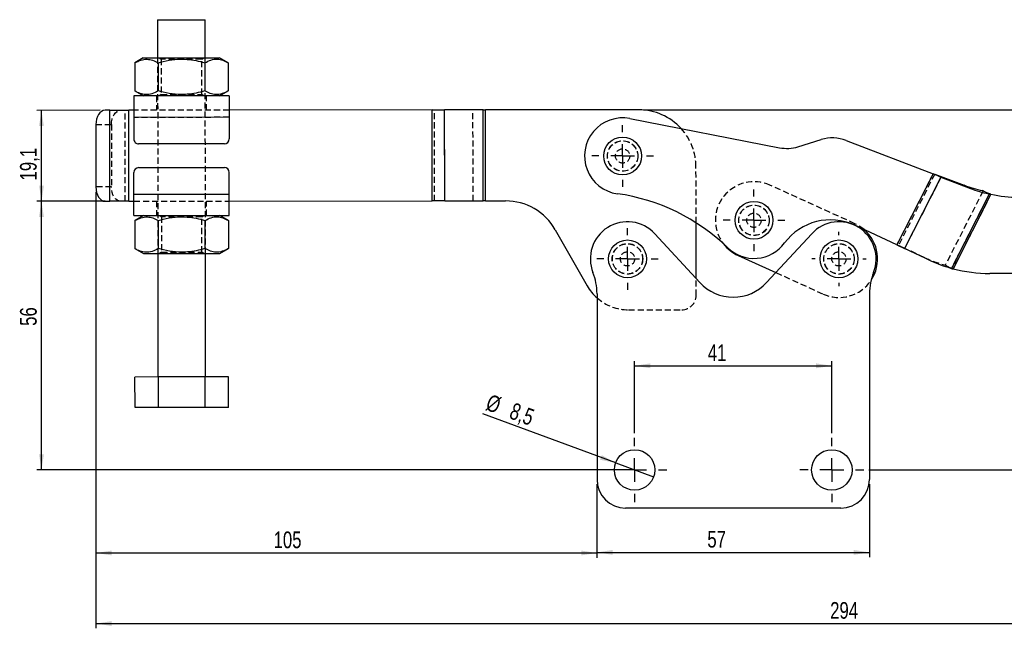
# Model space of a CAD drawing. Extents: x 30 to 403, y 9 to 287.
# Tile 5 of 26: x 30 to 237, y 159 to 287. Entities that reach past the tile are written whole.
import ezdxf

# ---------------------------------------------------------------- set-up
doc = ezdxf.new("R2010")
doc.units = 0
doc.linetypes.add('HIDDEN', pattern=[1.905, 1.27, -0.635])
doc.layers.get('0').update_dxf_attribs({"linetype": 'CONTINUOUS'})
doc.styles.add('SLDTEXTSTYLE0', font='TXT', dxfattribs={"width": 0.75})
doc.dimstyles.new('SLDDIMSTYLE0', dxfattribs={"dimtxt": 3.5, "dimasz": 3.302, "dimexe": 0, "dimexo": 0.0625, "dimgap": 0.875, "dimtad": 1, "dimdec": 0, "dimrnd": 1e-09, "dimzin": 12, "dimtxsty": 'SLDTEXTSTYLE0', "dimsah": 1, "dimcen": 0.09, "dimazin": 3, "dimtfac": 1, "dimtdec": 0, "dimtofl": 0, "dimtmove": 0, "dimatfit": 3, "dimtolj": 1, "dimtzin": 12})
doc.dimstyles.new('SLDDIMSTYLE1', dxfattribs={"dimtxt": 3.5, "dimasz": 3.302, "dimexe": 0, "dimexo": 0.0625, "dimgap": 0.875, "dimtad": 1, "dimdec": 0, "dimrnd": 1e-09, "dimzin": 12, "dimtxsty": 'SLDTEXTSTYLE0', "dimsah": 1, "dimcen": 0.09, "dimazin": 3, "dimtfac": 1, "dimtofl": 0, "dimtmove": 0, "dimatfit": 3, "dimtolj": 1, "dimtzin": 12})
doc.dimstyles.new('SLDDIMSTYLE2', dxfattribs={"dimtxt": 3.5, "dimasz": 3.302, "dimexe": 0, "dimexo": 0.0625, "dimgap": 0.875, "dimtad": 1, "dimdec": 3, "dimrnd": 1e-09, "dimzin": 12, "dimtxsty": 'SLDTEXTSTYLE0', "dimsah": 1, "dimcen": 0.09, "dimazin": 3, "dimtfac": 1, "dimtdec": 3, "dimtofl": 0, "dimtmove": 0, "dimatfit": 3, "dimtolj": 1, "dimtzin": 12})
doc.dimstyles.new('SLDDIMSTYLE3', dxfattribs={"dimtxt": 3.5, "dimasz": 3.302, "dimexe": 0, "dimexo": 0.0625, "dimgap": 0.875, "dimtad": 1, "dimdec": 3, "dimrnd": 1e-09, "dimzin": 12, "dimtxsty": 'SLDTEXTSTYLE0', "dimblk1": 'NONE', "dimsah": 1, "dimcen": 0, "dimazin": 3, "dimtfac": 1, "dimtdec": 3, "dimtmove": 0, "dimatfit": 3, "dimtolj": 1, "dimtzin": 12})

# ---------------------------------------------------------------- blocks, each defined once
blk = doc.blocks.new('_D')
at = {"color": 179, "linetype": 'CONTINUOUS'}
for p, q in [((47.93, 248.56), (33.59, 248.56)), ((34.59, 192.16), (34.59, 248.56)), ((158.11, 192.16), (33.59, 192.16))]:
    blk.add_line(p, q, dxfattribs=at)
for points in [[(34.59, 248.56), (34.08, 245.26), (35.1, 245.26)], [(34.59, 192.16), (35.1, 195.46), (34.08, 195.46)]]:
    blk.add_solid(points, dxfattribs=at)
at = {"color": 179, "linetype": 'CONTINUOUS', "insert": (30.08, 222.41, 0.1), "char_height": 3.5, "attachment_point": 1, "rotation": 90, "style": 'SLDTEXTSTYLE0'}
blk.add_mtext('56', dxfattribs=at)
blk = doc.blocks.new('_D_1')
at = {"color": 179, "linetype": 'CONTINUOUS'}
for p, q in [((46.02, 250.56), (46.02, 173.72)), ((151.21, 189.16), (151.21, 173.72)), ((151.21, 174.72), (46.02, 174.72))]:
    blk.add_line(p, q, dxfattribs=at)
for points in [[(46.02, 174.72), (49.32, 174.22), (49.32, 175.23)], [(151.21, 174.72), (147.91, 175.23), (147.91, 174.22)]]:
    blk.add_solid(points, dxfattribs=at)
at = {"color": 179, "linetype": 'CONTINUOUS', "insert": (83.32, 179.24, 0.1), "char_height": 3.5, "attachment_point": 1, "style": 'SLDTEXTSTYLE0'}
blk.add_mtext('105', dxfattribs=at)
blk = doc.blocks.new('_D_2')
at = {"color": 179, "linetype": 'CONTINUOUS'}
for p, q in [((46.93, 267.66), (33.58, 267.65)), ((34.6, 248.55), (34.58, 267.65)), ((46.95, 248.56), (33.6, 248.55))]:
    blk.add_line(p, q, dxfattribs=at)
for points in [[(34.58, 267.65), (34.08, 264.35), (35.09, 264.35)], [(34.6, 248.55), (35.1, 251.85), (34.09, 251.85)]]:
    blk.add_solid(points, dxfattribs=at)
at = {"color": 179, "linetype": 'CONTINUOUS', "insert": (30.08, 252.93, 0.1), "char_height": 3.5, "attachment_point": 1, "rotation": 90.0559, "style": 'SLDTEXTSTYLE0'}
blk.add_mtext('19,1', dxfattribs=at)
blk = doc.blocks.new('_D_3')
at = {"color": 179, "linetype": 'CONTINUOUS'}
for p, q in [((46.02, 250.56), (46.02, 158.91)), ((340.41, 239.44), (340.41, 158.91)), ((46.02, 159.91), (340.41, 159.91))]:
    blk.add_line(p, q, dxfattribs=at)
for points in [[(46.02, 159.91), (49.32, 159.4), (49.32, 160.42)], [(340.41, 159.91), (337.11, 160.42), (337.11, 159.4)]]:
    blk.add_solid(points, dxfattribs=at)
at = {"color": 179, "linetype": 'CONTINUOUS', "insert": (200.16, 164.42, 0.1), "char_height": 3.5, "attachment_point": 1, "style": 'SLDTEXTSTYLE0'}
blk.add_mtext('294', dxfattribs=at)
blk = doc.blocks.new('_D_4')
at = {"color": 179, "linetype": 'CONTINUOUS'}
for p, q in [((159.11, 199.91), (159.11, 215.02)), ((200.51, 199.91), (200.51, 215.02)), ((159.11, 214.02), (200.51, 214.02))]:
    blk.add_line(p, q, dxfattribs=at)
for points in [[(159.11, 214.02), (162.41, 213.51), (162.41, 214.53)], [(200.51, 214.02), (197.21, 214.53), (197.21, 213.51)]]:
    blk.add_solid(points, dxfattribs=at)
at = {"color": 179, "linetype": 'CONTINUOUS', "insert": (174.48, 218.53, 0.1), "char_height": 3.5, "attachment_point": 1, "style": 'SLDTEXTSTYLE0'}
blk.add_mtext('41', dxfattribs=at)
blk = doc.blocks.new('_D_5')
at = {"color": 179, "linetype": 'CONTINUOUS'}
for q in [(127.26, 203.95), (163.1, 190.68)]:
    blk.add_line((155.13, 193.63), q, dxfattribs=at)
blk.add_solid([(155.13, 193.63), (152.21, 195.26), (151.85, 194.3)], dxfattribs=at)
at = {"color": 179, "linetype": 'CONTINUOUS', "char_height": 3.5, "attachment_point": 1, "rotation": 339.6941, "style": 'SLDTEXTSTYLE0'}
for s, insert in [('%%c', (128.82, 208.16, 0.1)), ('8,5', (133.79, 206.38, 0.1))]:
    blk.add_mtext(s, dxfattribs=dict(at, insert=insert))
blk = doc.blocks.new('_NONE')
blk = doc.blocks.new('_D_6')
at = {"color": 179, "linetype": 'CONTINUOUS'}
for p, q in [((160.98, 267.77), (354.71, 267.77)), ((353.71, 192.16), (353.71, 267.77)), ((208.26, 192.16), (354.71, 192.16))]:
    blk.add_line(p, q, dxfattribs=at)
for points in [[(353.71, 267.77), (353.2, 264.47), (354.22, 264.47)], [(353.71, 192.16), (354.22, 195.46), (353.2, 195.46)]]:
    blk.add_solid(points, dxfattribs=at)
at = {"color": 179, "linetype": 'CONTINUOUS', "insert": (349.2, 229.41, 0.1), "char_height": 3.5, "attachment_point": 1, "rotation": 90, "style": 'SLDTEXTSTYLE0'}
blk.add_mtext('76', dxfattribs=at)
blk = doc.blocks.new('_D_7')
at = {"color": 179, "linetype": 'CONTINUOUS'}
for p, q in [((151.21, 189.16), (151.21, 173.85)), ((208.41, 189.16), (208.41, 173.85)), ((151.21, 174.85), (208.41, 174.85))]:
    blk.add_line(p, q, dxfattribs=at)
for points in [[(151.21, 174.85), (154.51, 174.34), (154.51, 175.36)], [(208.41, 174.85), (205.11, 175.36), (205.11, 174.34)]]:
    blk.add_solid(points, dxfattribs=at)
at = {"color": 179, "linetype": 'CONTINUOUS', "insert": (174.38, 179.36, 0.1), "char_height": 3.5, "attachment_point": 1, "style": 'SLDTEXTSTYLE0'}
blk.add_mtext('57', dxfattribs=at)
blk = doc.blocks.new('SW_CENTERMARKSYMBOL_0')
at = {"color": 0, "linetype": 'CONTINUOUS'}
for p, q in [((0, 5), (0, 6.46875)), ((0, 0), (0, 2.5)), ((-5, 0), (-6.46875, 0)), ((0, 0), (-2.5, 0)), ((0, 0), (0, -2.5)), ((0, 0), (2.5, 0)), ((5, 0), (6.46875, 0)), ((0, -5), (0, -6.46875))]:
    blk.add_line(p, q, dxfattribs=at)
blk = doc.blocks.new('SW_CENTERMARKSYMBOL_1')
at = {"color": 0, "linetype": 'CONTINUOUS'}
for p, q in [((0, 5), (0, 6.46875)), ((0, 0), (0, 2.5)), ((-5, 0), (-6.46875, 0)), ((0, 0), (-2.5, 0)), ((0, 0), (0, -2.5)), ((0, 0), (2.5, 0)), ((5, 0), (6.46875, 0)), ((0, -5), (0, -6.46875))]:
    blk.add_line(p, q, dxfattribs=at)
blk = doc.blocks.new('SW_CENTERMARKSYMBOL_2')
at = {"color": 0, "linetype": 'CONTINUOUS'}
for p, q in [((0, 5), (0, 6.46875)), ((0, 0), (0, 2.5)), ((-5, 0), (-6.46875, 0)), ((0, 0), (-2.5, 0)), ((0, 0), (0, -2.5)), ((0, 0), (2.5, 0)), ((5, 0), (6.46875, 0)), ((0, -5), (0, -6.46875))]:
    blk.add_line(p, q, dxfattribs=at)
blk = doc.blocks.new('SW_CENTERMARKSYMBOL_3')
at = {"color": 0, "linetype": 'CONTINUOUS'}
for p, q in [((0, 5), (0, 5.7)), ((0, 0), (0, 2.5)), ((-5, 0), (-5.7, 0)), ((0, 0), (-2.5, 0)), ((0, 0), (0, -2.5)), ((0, 0), (2.5, 0)), ((5, 0), (5.7, 0)), ((0, -5), (0, -5.7))]:
    blk.add_line(p, q, dxfattribs=at)
blk = doc.blocks.new('SW_CENTERMARKSYMBOL_4')
at = {"color": 0, "linetype": 'CONTINUOUS'}
for p, q in [((0, 5), (0, 6.75)), ((0, 0), (0, 2.5)), ((-5, 0), (-6.75, 0)), ((0, 0), (-2.5, 0)), ((0, 0), (0, -2.5)), ((0, 0), (2.5, 0)), ((5, 0), (6.75, 0)), ((0, -5), (0, -6.75))]:
    blk.add_line(p, q, dxfattribs=at)
blk = doc.blocks.new('SW_CENTERMARKSYMBOL_5')
at = {"color": 0, "linetype": 'CONTINUOUS'}
for p, q in [((0, 5), (0, 6.75)), ((0, 0), (0, 2.5)), ((-5, 0), (-6.75, 0)), ((0, 0), (-2.5, 0)), ((0, 0), (0, -2.5)), ((0, 0), (2.5, 0)), ((5, 0), (6.75, 0)), ((0, -5), (0, -6.75))]:
    blk.add_line(p, q, dxfattribs=at)

msp = doc.modelspace()

# ---------------------------------------------------------------- linework, layer by layer
at = {"color": 7, "linetype": 'CONTINUOUS'}
for p, q in [((58.963132, 286.672275), (58.970933, 278.672277)), ((68.970931, 278.682026), (68.96313, 286.682024)), ((55.970934, 278.669353), (54.157001, 277.619719)), ((54.157001, 277.619719), (54.162753, 271.71545)), ((59.064475, 277.624506), (59.070234, 271.720235)), ((68.87943, 277.634072), (68.885182, 271.729806)), ((73.786904, 277.638859), (71.970929, 278.684954)), ((73.786904, 277.638859), (73.792663, 271.734591)), ((54.162753, 271.71545), (55.978735, 270.669357)), ((71.97873, 270.684957), (73.792663, 271.734591)), ((73.978727, 270.686907), (53.978738, 270.667407)), ((48.908052, 267.662461), (47.930342, 267.661507)), ((48.926664, 248.56247), (48.908052, 267.662461)), ((53.981659, 267.667408), (52.929771, 267.666382)), ((52.948398, 248.566391), (52.929771, 267.666382)), ((116.59879, 267.72846), (73.981655, 267.686908)), ((116.617416, 248.62847), (116.59879, 267.72846)), ((127.299749, 267.738895), (119.223793, 267.731021)), ((119.242416, 248.63103), (119.223793, 267.731021)), ((127.318372, 248.638904), (127.299749, 267.738895)), ((159.981611, 267.770761), (127.79975, 267.739383)), ((127.818373, 248.639392), (127.79975, 267.739383)), ((46.004904, 264.659629), (46.017674, 251.559635)), ((73.983115, 266.186909), (53.983119, 266.167409)), ((53.983119, 266.167409), (53.98756, 261.61741)), ((73.983115, 266.186909), (73.987548, 261.636912)), ((158.118793, 265.920225), (189.535167, 259.808309)), ((72.98853, 260.635936), (54.988538, 260.618386)), ((193.400645, 260.010273), (198.303371, 261.508332)), ((203.512906, 261.324306), (221.757487, 254.307308)), ((53.998825, 250.067416), (53.994385, 254.617414)), ((54.993411, 255.618389), (72.993402, 255.635939)), ((73.998814, 250.086917), (73.994373, 254.636915)), ((221.757487, 254.307308), (214.162533, 239.407242)), ((223.409076, 253.593532), (221.757487, 254.307308)), ((222.114027, 254.253652), (223.409076, 253.593532)), ((222.114027, 254.253652), (228.300852, 251.921165)), ((223.409076, 253.593532), (215.7796, 238.625737)), ((223.409076, 253.593532), (229.595901, 251.261045)), ((229.595901, 251.261045), (228.300852, 251.921165)), ((233.402149, 250.142058), (232.1071, 250.802178)), ((233.923213, 250.035509), (233.046637, 250.323271)), ((233.923213, 250.035509), (233.046637, 250.323271)), ((233.402149, 250.142058), (233.554141, 250.064582)), ((47.948969, 248.561517), (48.926664, 248.56247)), ((52.948398, 248.566391), (54.000285, 248.567417)), ((53.998825, 250.067416), (73.998814, 250.086917)), ((74.000274, 248.586918), (116.617416, 248.62847)), ((119.242416, 248.63103), (127.318372, 248.638904)), ((127.818373, 248.639392), (132.013691, 248.643482)), ((233.554141, 250.064582), (225.603552, 234.466808)), ((233.923213, 250.035509), (225.958657, 234.410343)), ((233.923213, 250.035509), (233.704151, 249.988119)), ((54.003206, 245.567418), (74.003202, 245.586919)), ((56.00321, 245.569368), (54.189277, 244.519735)), ((54.189277, 244.519735), (54.195029, 238.615467)), ((59.096751, 244.52452), (59.10251, 238.620252)), ((68.911699, 244.53409), (68.917458, 238.629821)), ((73.81918, 244.538874), (72.003198, 245.584969)), ((73.81918, 244.538874), (73.824932, 238.634606)), ((172.016153, 232.349899), (172.004749, 244.046069)), ((142.455311, 242.577858), (149.143343, 230.823344)), ((214.162533, 239.407242), (205.306903, 243.538406)), ((172.81213, 231.486318), (163.347482, 241.754809)), ((196.276779, 241.754809), (186.812131, 231.486318)), ((54.195029, 238.615467), (56.011011, 237.569372)), ((72.010999, 237.584973), (73.824932, 238.634606)), ((214.162533, 239.407242), (215.7796, 238.625737)), ((221.309052, 236.061293), (215.7796, 238.625737)), ((59.01101, 237.572297), (59.03626, 211.672309)), ((69.036257, 211.682058), (69.011, 237.582048)), ((180.816894, 237.197795), (188.754107, 233.593229)), ((225.451556, 234.544284), (225.603552, 234.466808)), ((225.753558, 234.390346), (225.958657, 234.410343)), ((239.712642, 233.39009), (233.707515, 233.391046)), ((151.212131, 229.155434), (151.212131, 190.159696)), ((208.41213, 229.155434), (208.41213, 190.159696)), ((59.128781, 211.672399), (54.221314, 211.667615)), ((54.227543, 205.267619), (54.221314, 211.667615)), ((68.943736, 211.681969), (59.128781, 211.672399)), ((59.135024, 205.272402), (59.128781, 211.672399)), ((73.85121, 211.686756), (68.943736, 211.681969)), ((68.949972, 205.281972), (68.943736, 211.681969)), ((73.857446, 205.286759), (73.85121, 211.686756)), ((59.135024, 205.272402), (54.227543, 205.267619)), ((68.949972, 205.281972), (59.135024, 205.272402)), ((73.857446, 205.286759), (68.949972, 205.281972)), ((202.412131, 184.159695), (157.21213, 184.159695))]:
    msp.add_line(p, q, dxfattribs=at)
at = {"color": 7, "linetype": 'HIDDEN'}
for p, q in [((58.970933, 278.672277), (59.01101, 237.572297)), ((59.297671, 278.672598), (59.721221, 278.376638)), ((59.721221, 278.376638), (59.728448, 270.969383)), ((68.221216, 278.384927), (68.644193, 278.68171)), ((68.228443, 270.977672), (68.221216, 278.384927)), ((69.011, 237.582048), (68.970931, 278.682026)), ((59.728448, 270.969383), (59.305471, 270.6726)), ((68.651994, 270.681714), (68.228443, 270.977672)), ((58.728737, 270.672038), (58.731657, 267.672039)), ((69.231656, 267.682278), (69.228728, 270.682276)), ((48.926664, 248.56247), (48.908052, 267.662461)), ((52.182359, 248.565644), (52.163732, 267.665635)), ((52.948398, 248.566391), (52.929771, 267.666382)), ((73.981655, 267.686908), (53.981659, 267.667408)), ((116.617416, 248.62847), (116.59879, 267.72846)), ((117.117417, 248.628958), (117.098791, 267.728948)), ((119.242416, 248.63103), (119.223793, 267.731021)), ((125.193373, 248.636832), (125.174751, 267.736824)), ((127.318372, 248.638904), (127.299749, 267.738895)), ((127.818373, 248.639392), (127.79975, 267.739383)), ((46.004904, 264.659629), (49.260599, 264.662803)), ((49.260599, 264.662803), (49.273369, 251.562809)), ((73.983115, 266.186909), (53.983119, 266.167409)), ((172.004749, 244.046069), (171.993306, 255.782467)), ((221.757487, 254.307308), (214.162533, 239.407242)), ((222.114027, 254.253652), (214.484551, 239.285857)), ((223.409076, 253.593532), (215.7796, 238.625737)), ((49.273369, 251.562809), (46.017674, 251.559635)), ((205.361425, 243.843544), (187.515485, 251.948011)), ((232.259092, 250.724703), (224.308499, 235.126929)), ((228.300852, 251.921165), (229.595901, 251.261045)), ((233.302773, 250.192711), (233.046637, 250.323271)), ((53.998825, 250.067416), (73.998814, 250.086917)), ((54.000285, 248.567417), (74.000274, 248.586918)), ((58.750284, 248.572049), (58.753205, 245.57205)), ((69.253203, 245.582288), (69.250275, 248.582286)), ((233.554141, 250.064582), (225.603552, 234.466808)), ((233.923213, 250.035509), (225.958657, 234.410343)), ((59.329947, 245.572612), (59.753497, 245.276654)), ((59.753497, 245.276654), (59.760717, 237.869399)), ((68.253492, 245.284942), (68.676461, 245.581725)), ((68.260712, 237.877687), (68.253492, 245.284942)), ((59.760717, 237.869399), (59.337747, 237.572616)), ((68.684262, 237.581729), (68.260712, 237.877687)), ((215.7796, 238.625737), (214.484551, 239.285857)), ((220.014003, 236.721413), (214.484551, 239.285857)), ((220.014003, 236.721413), (221.309052, 236.061293)), ((188.754107, 233.593229), (198.662835, 229.093327)), ((225.451556, 234.544284), (224.156507, 235.204404)), ((225.096044, 234.725497), (225.958657, 234.410343)), ((225.096044, 234.725497), (225.958657, 234.410343)), ((172.019631, 228.782479), (172.016153, 232.349899)), ((157.844693, 225.768657), (169.022558, 225.779555))]:
    msp.add_line(p, q, dxfattribs=at)
at = {"color": 7, "linetype": 'CONTINUOUS', "flags": 128}
for points in [[(58.963132, 286.672275), (58.970463, 286.672282), (59.145381, 286.67245), (59.545574, 286.672841), (60.152319, 286.673433), (60.93726, 286.674197), (61.863688, 286.675102), (62.888277, 286.676101), (63.963135, 286.677148)], [(63.963135, 286.677148), (65.037985, 286.678198), (66.062574, 286.679196), (66.989002, 286.680098), (67.773943, 286.680865), (68.380688, 286.681458), (68.780881, 286.681845), (68.955799, 286.682016), (68.96313, 286.682024)], [(55.970934, 278.669353), (56.086008, 278.669465), (56.427916, 278.6698), (56.986821, 278.670344), (57.746646, 278.671085), (58.685538, 278.671998), (59.776475, 278.673063), (60.988081, 278.674244), (62.285495, 278.675511), (63.631405, 278.676822), (64.987076, 278.678145), (66.31351, 278.679437), (67.572561, 278.680663), (68.727997, 278.681792), (69.746581, 278.682783), (70.599002, 278.683617), (71.260755, 278.684262), (71.712789, 278.684701), (71.942111, 278.684925), (71.970929, 278.684954)], [(53.978738, 270.667407), (53.978828, 270.580941), (53.979066, 270.324865), (53.979469, 269.90902), (53.98002, 269.349388), (53.98069, 268.667474), (53.98145, 267.889484), (53.98227, 267.045315), (53.983119, 266.167409)], [(73.978727, 270.686907), (73.978809, 270.600441), (73.979062, 270.344365), (73.979464, 269.92852), (73.980016, 269.368888), (73.980679, 268.686974), (73.981439, 267.908984), (73.982258, 267.064815), (73.983115, 266.186909)], [(47.930342, 267.661507), (47.554192, 267.603497), (47.192615, 267.432426), (46.8595, 267.154872), (46.567646, 266.781499), (46.328274, 266.326656), (46.150577, 265.807822), (46.041382, 265.244936), (46.004904, 264.659629)], [(48.908052, 267.662461), (49.299342, 267.662843), (49.733785, 267.663266), (50.206226, 267.663726), (50.711033, 267.66422), (51.242215, 267.664737), (51.793468, 267.665274), (52.358222, 267.665825), (52.929771, 267.666382)], [(116.59879, 267.72846), (116.942157, 267.728796), (117.284057, 267.729129), (117.623017, 267.729461), (117.957593, 267.729786), (118.28635, 267.730107), (118.60788, 267.73042), (118.920808, 267.730725), (119.223793, 267.731021)], [(127.299749, 267.738895), (127.357462, 267.738951), (127.417066, 267.739008), (127.47831, 267.73907), (127.540932, 267.73913), (127.604661, 267.739193), (127.669224, 267.739254), (127.734345, 267.739319), (127.79975, 267.739383)], [(46.017674, 251.559635), (46.055299, 250.974401), (46.165583, 250.411729), (46.344292, 249.893242), (46.584544, 249.438867), (46.877128, 249.066063), (47.210795, 248.789158), (47.572699, 248.618794), (47.948969, 248.561517)], [(52.948398, 248.566391), (52.376849, 248.565834), (51.812095, 248.565283), (51.260841, 248.564746), (50.729659, 248.564228), (50.224838, 248.563736), (49.752411, 248.563275), (49.317953, 248.562852), (48.926664, 248.56247)], [(54.003206, 245.567418), (54.003132, 245.653885), (54.002878, 245.90996), (54.002476, 246.325805), (54.001925, 246.885437), (54.001254, 247.567351), (54.000494, 248.345342), (53.999675, 249.18951), (53.998825, 250.067416)], [(74.003202, 245.586919), (74.003113, 245.673385), (74.002867, 245.929461), (74.002464, 246.345305), (74.001913, 246.904938), (74.00125, 247.586852), (74.00049, 248.364842), (73.99967, 249.209011), (73.998814, 250.086917)], [(119.242416, 248.63103), (118.93943, 248.630734), (118.626502, 248.630429), (118.304973, 248.630116), (117.976216, 248.629795), (117.64164, 248.629469), (117.302676, 248.629139), (116.960784, 248.628805), (116.617416, 248.62847)], [(127.818373, 248.639392), (127.752968, 248.639328), (127.687846, 248.639264), (127.623283, 248.639201), (127.559555, 248.639139), (127.496933, 248.639078), (127.435689, 248.639019), (127.376084, 248.63896), (127.318372, 248.638904)], [(233.704151, 249.988119), (233.685047, 249.997857), (233.666026, 250.007552), (233.647098, 250.017201), (233.628267, 250.026798), (233.609551, 250.03634), (233.59095, 250.04582), (233.572477, 250.055236), (233.554141, 250.064582)], [(56.011011, 237.569372), (56.126085, 237.569485), (56.467992, 237.569818), (57.026898, 237.570363), (57.786723, 237.571104), (58.725608, 237.572019), (59.816551, 237.573083), (61.028157, 237.574264), (62.325572, 237.575529), (63.671474, 237.576842), (65.027145, 237.578163), (66.353587, 237.579457), (67.61263, 237.580684), (68.768066, 237.581811), (69.78665, 237.582804), (70.639079, 237.583635), (71.300832, 237.58428), (71.752866, 237.584721), (71.98218, 237.584945), (72.010999, 237.584973)], [(225.603552, 234.466808), (225.621888, 234.457462), (225.640357, 234.448047), (225.658958, 234.438566), (225.677677, 234.429024), (225.696505, 234.419427), (225.715433, 234.409779), (225.734455, 234.400083), (225.753558, 234.390346)]]:
    msp.add_lwpolyline(points, dxfattribs=at)
at = {"color": 7, "linetype": 'HIDDEN', "flags": 128}
for points in [[(68.221216, 278.384927), (68.192479, 278.384897), (67.964909, 278.384677), (67.522039, 278.384245), (66.887748, 278.383627), (66.096221, 278.382856), (65.190134, 278.381969), (64.21834, 278.381023), (63.233216, 278.380062), (62.287879, 278.379142), (61.433298, 278.378307), (60.715531, 278.377607), (60.173285, 278.377078), (59.835781, 278.37675), (59.721221, 278.376638)], [(59.728448, 270.969383), (59.757185, 270.969413), (59.984748, 270.969634), (60.427618, 270.970064), (61.061916, 270.970685), (61.853443, 270.971456), (62.759531, 270.972339), (63.731325, 270.973287), (64.716448, 270.974248), (65.661778, 270.975168), (66.516367, 270.976003), (67.234133, 270.976701), (67.776379, 270.97723), (68.113883, 270.97756), (68.228443, 270.977672)], [(49.260599, 264.662803), (49.297077, 265.24811), (49.406257, 265.810996), (49.583954, 266.32983), (49.823326, 266.784673), (50.11518, 267.158048), (50.448296, 267.435602), (50.809887, 267.606671), (51.186022, 267.664681)], [(51.204649, 248.564691), (50.828394, 248.621968), (50.466475, 248.792333), (50.132823, 249.069237), (49.840239, 249.442041), (49.599973, 249.896417), (49.421278, 250.414903), (49.310994, 250.977575), (49.273369, 251.562809)], [(68.253492, 245.284942), (68.224755, 245.284914), (67.997185, 245.284692), (67.554315, 245.28426), (66.920017, 245.283642), (66.12849, 245.28287), (65.22241, 245.281986), (64.250608, 245.281039), (63.265492, 245.280078), (62.320155, 245.279157), (61.465574, 245.278323), (60.747807, 245.277624), (60.205554, 245.277095), (59.868057, 245.276766), (59.753497, 245.276654)], [(207.288935, 242.613786), (206.591216, 243.1499), (205.361425, 243.843544)], [(59.760717, 237.869399), (59.789454, 237.869427), (60.017024, 237.869649), (60.459894, 237.870081), (61.094192, 237.8707), (61.885719, 237.871471), (62.791799, 237.872355), (63.763601, 237.873302), (64.748724, 237.874263), (65.694054, 237.875184), (66.548635, 237.876018), (67.266402, 237.876718), (67.808655, 237.877246), (68.146152, 237.877575), (68.260712, 237.877687)]]:
    msp.add_lwpolyline(points, dxfattribs=at)
at = {"color": 7, "linetype": 'CONTINUOUS'}
for centre, radius in [((156.59107, 258.06745), 3.96875), ((184.16619, 244.572903), 3.96875), ((157.612131, 236.468435), 3.96875), ((202.012131, 236.468435), 3.96875), ((159.112131, 192.159697), 4.25), ((200.512131, 192.159697), 4.25)]:
    msp.add_circle(centre, radius, dxfattribs=at)
at = {"color": 7, "linetype": 'HIDDEN'}
for centre, radius in [((156.59107, 258.06745), 3.2), ((156.59107, 258.06745), 3.175), ((156.59107, 258.06745), 1.5), ((184.16619, 244.572903), 3.2), ((184.16619, 244.572903), 3.175), ((184.16619, 244.572903), 1.5), ((157.612131, 236.468435), 3.2), ((157.612131, 236.468435), 3.2), ((157.612131, 236.468435), 3.175), ((157.612131, 236.468435), 1.5), ((202.012131, 236.468435), 3.2), ((202.012131, 236.468435), 3.175), ((202.012131, 236.468435), 1.5)]:
    msp.add_circle(centre, radius, dxfattribs=at)
at = {"color": 7, "linetype": 'CONTINUOUS'}
for centre, radius, start, end in [((159.993311, 255.770766), 12, 42.15845777, 90.05586477), ((156.59107, 258.06745), 8, 78.9908775, 262.0155807), ((54.98756, 261.618386), 1, 180.05586477, 270.05586477), ((72.987551, 261.635936), 1, 270.05586477, 0.05586477), ((200.641126, 253.857522), 8, 68.96289069, 106.9908775), ((191.062889, 267.661083), 8, 258.9908775, 286.9908775), ((54.994385, 254.618389), 1, 90.05586477, 180.05586477), ((72.994377, 254.63594), 1, 0.05586477, 90.05586477), ((149.724953, 209.115898), 41.430739, 45.83256885, 82.0155807), ((237.700973, 276.862803), 26.654223, 249.34934326, 257.88537377), ((238.995986, 276.202562), 26.654098, 249.34932308, 257.88539394), ((132.025391, 236.643488), 12, 29.63881778, 90.05586477), ((240.112905, 279.390027), 30, 258.09303577, 269.24039501), ((157.612131, 236.468435), 7.8, 42.66730861, 201.67513748), ((200.233754, 232.663521), 12, 64.9908775, 143.45391846), ((202.012131, 236.468435), 7.8, 338.32486252, 137.33269139), ((202.012131, 236.468435), 8.1, 326.23871679, 49.34843576), ((184.16619, 244.572903), 8, 225.83256885, 323.45391846), ((184.16619, 244.572903), 8.1, 217.58795267, 245.57553519), ((232.483321, 260.160444), 26.56376, 245.12383723, 254.65011722), ((139.212131, 229.155433), 12, 0, 21.67513748), ((220.412131, 229.155433), 12, 158.32486252, 180), ((233.712292, 263.391046), 30, 255.02162247, 269.9908775), ((157.834944, 235.768652), 10, 209.63881778, 228.52590846), ((179.812131, 237.938341), 9.519906, 222.66730861, 317.33269139), ((157.212131, 190.159697), 6, 180, 270), ((202.412131, 190.159697), 6, 270, 0)]:
    msp.add_arc(centre, radius, start, end, dxfattribs=at)
at = {"color": 7, "linetype": 'HIDDEN'}
for centre, radius, start, end in [((159.993311, 255.770766), 12, 0.05586477, 42.15845777), ((184.16619, 244.572903), 8.1, 65.57553519, 217.58795267), ((231.188355, 260.820783), 26.563994, 245.12387334, 254.65006974), ((202.012131, 236.468435), 8.1, 245.57553519, 326.23871679), ((157.834944, 235.768652), 10, 228.52590846, 270.05586477), ((169.019633, 228.779554), 3, 270.05586477, 0.05586477)]:
    msp.add_arc(centre, radius, start, end, dxfattribs=at)
at = {"color": 7, "linetype": 'CONTINUOUS'}
for points, knots in [([(54.157001, 277.619719), (54.582724, 277.839413), (55.4434, 278.283564), (56.719083, 278.446978), (57.938925, 278.210126), (58.687007, 277.820901), (59.064475, 277.624506)], [0, 0, 0, 0, 0.2646052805, 0.5349480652, 0.7653431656, 1, 1, 1, 1]), ([(59.064475, 277.624506), (59.420528, 277.722586), (60.581423, 278.04237), (62.61873, 278.395651), (64.946377, 278.411015), (67.047211, 278.11871), (68.266457, 277.796209), (68.87943, 277.634072)], [0, 0, 0, 0, 0.1112578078, 0.3627507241, 0.6203153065, 0.8091144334, 1, 1, 1, 1]), ([(68.87943, 277.634072), (69.30515, 277.853766), (70.165822, 278.297917), (71.441503, 278.461335), (72.661356, 278.224484), (73.409436, 277.835256), (73.786904, 277.638859)], [0, 0, 0, 0, 0.2646049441, 0.5349477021, 0.765343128, 1, 1, 1, 1]), ([(59.070234, 271.720235), (58.644514, 271.500543), (57.783843, 271.056393), (56.508161, 270.892973), (55.28831, 271.129829), (54.540224, 271.519054), (54.162753, 271.71545)], [0, 0, 0, 0, 0.26460482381, 0.53494750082, 0.76534287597, 1, 1, 1, 1]), ([(68.885182, 271.729806), (68.27874, 271.568001), (67.060226, 271.242891), (64.981195, 270.948243), (62.647754, 270.953741), (60.608562, 271.299711), (59.426473, 271.622852), (59.070234, 271.720235)], [0, 0, 0, 0, 0.188963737, 0.3796819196, 0.6308200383, 0.8887425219, 1, 1, 1, 1]), ([(73.792663, 271.734591), (73.36694, 271.514898), (72.506263, 271.070749), (71.230583, 270.90733), (70.01073, 271.144181), (69.26265, 271.533409), (68.885182, 271.729806)], [0, 0, 0, 0, 0.2646051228, 0.5349478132, 0.7653431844, 1, 1, 1, 1]), ([(54.189277, 244.519735), (54.614997, 244.739428), (55.475669, 245.183578), (56.75135, 245.346996), (57.971202, 245.110144), (58.719283, 244.720917), (59.096751, 244.52452)], [0, 0, 0, 0, 0.2646048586, 0.5349476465, 0.7653431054, 1, 1, 1, 1]), ([(59.096751, 244.52452), (59.452804, 244.6226), (60.613699, 244.942384), (62.651006, 245.295664), (64.978653, 245.311034), (67.079485, 245.018725), (68.298728, 244.696225), (68.911699, 244.53409)], [0, 0, 0, 0, 0.11125789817, 0.36275100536, 0.62031577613, 0.80911507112, 1, 1, 1, 1]), ([(68.911699, 244.53409), (69.337422, 244.753782), (70.198099, 245.197932), (71.473779, 245.36135), (72.693632, 245.124499), (73.441712, 244.735271), (73.81918, 244.538874)], [0, 0, 0, 0, 0.2646051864, 0.5349478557, 0.7653432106, 1, 1, 1, 1]), ([(59.10251, 238.620252), (58.676791, 238.400559), (57.816121, 237.956409), (56.540426, 237.792991), (55.320587, 238.029843), (54.5725, 238.41907), (54.195029, 238.615467)], [0, 0, 0, 0, 0.2646048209, 0.534947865, 0.7653428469, 1, 1, 1, 1]), ([(68.917458, 238.629821), (68.311014, 238.468017), (67.092497, 238.142906), (65.013466, 237.848259), (62.680028, 237.853758), (60.640837, 238.199725), (59.458749, 238.522868), (59.10251, 238.620252)], [0, 0, 0, 0, 0.18896448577, 0.37968265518, 0.63082002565, 0.88874248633, 1, 1, 1, 1]), ([(73.824932, 238.634606), (73.399212, 238.414913), (72.53854, 237.970764), (71.262859, 237.807345), (70.043006, 238.044198), (69.294926, 238.433425), (68.917458, 238.629821)], [0, 0, 0, 0, 0.2646048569, 0.5349476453, 0.7653431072, 1, 1, 1, 1])]:
    msp.add_open_spline(points, degree=3, knots=knots, dxfattribs=at)

# ---------------------------------------------------------------- block references
at = {"color": 179, "linetype": 'CONTINUOUS'}
for name, p in [('SW_CENTERMARKSYMBOL_1', (156.59107, 258.06745)), ('SW_CENTERMARKSYMBOL_2', (184.16619, 244.572903)), ('SW_CENTERMARKSYMBOL_0', (157.612131, 236.468435)), ('SW_CENTERMARKSYMBOL_3', (202.012131, 236.468435)), ('SW_CENTERMARKSYMBOL_4', (159.112131, 192.159697)), ('SW_CENTERMARKSYMBOL_5', (200.512131, 192.159697))]:
    msp.add_blockref(name, p, dxfattribs=at)

# ---------------------------------------------------------------- dimensions: what is measured, and where the dimension line sits
for base, p1, p2, angle, dimstyle, picture, middle in [((34.580989, 267.648492), (47.948965, 248.561517), (47.930342, 267.661508), 270.05586477, 'SLDDIMSTYLE2', '_D_2', (34.589533, 258.886148)), ((353.712023, 267.77076), (207.262131, 192.159697), (159.981611, 267.77076), 90, 'SLDDIMSTYLE0', '_D_6', (353.712023, 233.419741)), ((34.589533, 248.56247), (159.112131, 192.159697), (48.926669, 248.56247), 90, 'SLDDIMSTYLE0', '_D', (34.589533, 226.421577))]:
    dim = msp.add_linear_dim(base=base, p1=p1, p2=p2, angle=angle, dimstyle=dimstyle, dxfattribs=at)
    dim.commit()
    dim.dimension.update_dxf_attribs({"geometry": picture, "text_midpoint": middle, "dimtype": 160})
for base, p1, p2, dimstyle, picture, middle in [((46.017678, 174.724662), (151.212131, 190.159697), (46.017678, 251.559635), 'SLDDIMSTYLE1', '_D_1', (88.619462, 174.724662)), ((340.414761, 159.911858), (46.017678, 251.559635), (340.414761, 240.441534), 'SLDDIMSTYLE0', '_D_3', (205.460053, 159.911858)), ((200.512131, 214.022616), (159.112131, 198.909697), (200.512131, 198.909697), 'SLDDIMSTYLE0', '_D_4', (178.488304, 214.022616)), ((208.412131, 174.852821), (151.212131, 190.159697), (208.412131, 190.159697), 'SLDDIMSTYLE0', '_D_7', (178.389221, 174.852821))]:
    dim = msp.add_linear_dim(base=base, p1=p1, p2=p2, dimstyle=dimstyle, dxfattribs=at)
    dim.commit()
    dim.dimension.update_dxf_attribs({"geometry": picture, "text_midpoint": middle, "dimtype": 160})
dim = msp.add_diameter_dim_2p(p1=(163.098007, 190.684811), p2=(155.126254, 193.634582), dimstyle='SLDDIMSTYLE3', dxfattribs=at)
dim.commit()
dim.dimension.update_dxf_attribs({"geometry": '_D_5', "text_midpoint": (133.965124, 201.464803), "dimtype": 163})

doc.saveas('drawing.dxf')
